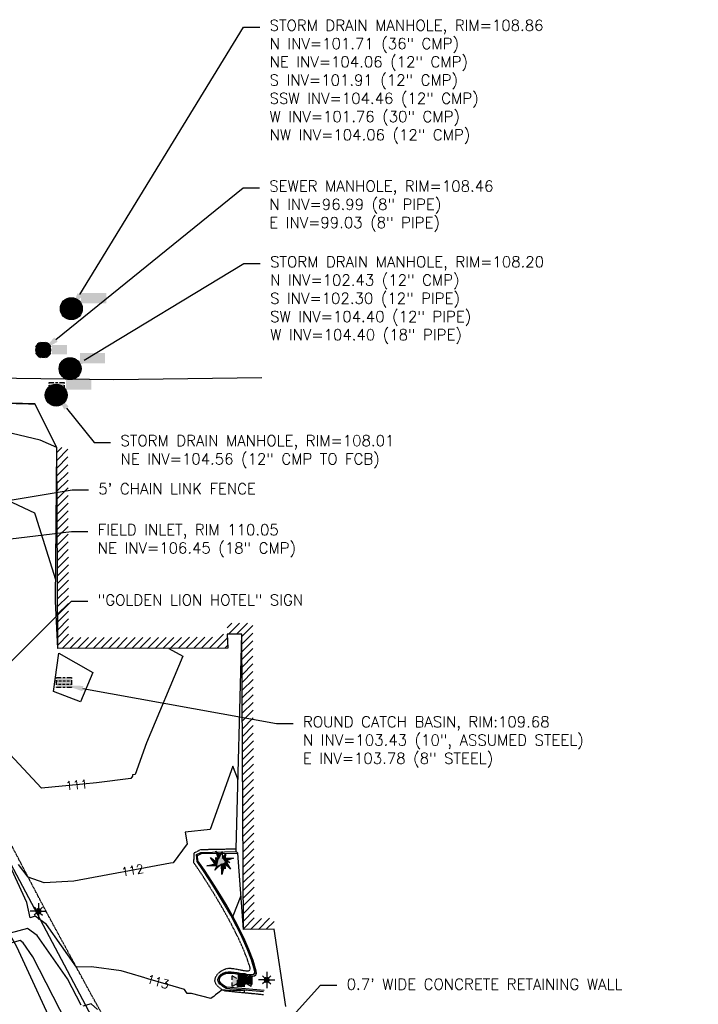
# Model space of a CAD drawing. Header units: feet. Extents: x 351431 to 355879, y 310968 to 329728.
# Tile 252 of 254: x 352137 to 352447, y 329278 to 329728. Entities that reach past the tile are written whole.
import ezdxf

# ---------------------------------------------------------------- set-up
doc = ezdxf.new("R2010")
doc.units = ezdxf.units.FT
doc.header["$MEASUREMENT"] = 0
doc.linetypes.add('D25', pattern=[0.375, 0.25, -0.125])
for name, color, linetype in [('EHIST', 56, 'Continuous'), ('ELIF', 153, 'LINKFENCE'), ('ELIST', 3, 'Continuous'), ('ELTCH-EG1', 253, 'Continuous'), ('ELTCN-EG1', 251, 'Continuous'), ('ELTNB-EG1', 55, 'Continuous'), ('ELTT', 3, 'Continuous'), ('ELUEU', 153, 'UE'), ('ELYCB-BACK', 5, 'Continuous'), ('ELYCB-FL', 2, 'Continuous'), ('ELYSP', 1, 'D25'), ('ESFLP', 4, 'Continuous'), ('ESIO', 4, 'Continuous'), ('ESIP', 41, 'Continuous'), ('ESMask', 155, 'Continuous'), ('ESUD', 5, 'Continuous'), ('ESUS', 5, 'Continuous'), ('ESUW', 5, 'Continuous'), ('ETIF', 4, 'Continuous'), ('ETIS', 2, 'Continuous'), ('ETIW', 14, 'Continuous'), ('ETTC', 252, 'Continuous'), ('ETUD', 4, 'Continuous'), ('ETUS', 2, 'Continuous')]:
    doc.layers.add(name, color=color, linetype=linetype)
doc.styles.add('ANNO-TOPO', font='simplex.shx')
doc.styles.add('L80', font='simplex', dxfattribs={"height": 4})
doc.styles.add('ROMANSM', font='romansm.shx')
doc.linetypes.add('LINKFENCE', pattern='A,0.25,-0.08,0.25,-0.08,["X",ROMANSM,S=0.08,R=0,X=-0.004,Y=-0.04],-0.12', length=0.78)
doc.linetypes.add('UE', pattern='A,0.25,-0.07,0.07,-0.07,0.07,-0.07,0.07,-0.07,0.25,-0.06,["UE",ROMANSM,S=0.08,R=0,X=-0.02,Y=-0.04],-0.175', length=1.225)

# ---------------------------------------------------------------- blocks, each defined once
blk = doc.blocks.new('ESIPOST')
blk.add_lwpolyline([(0.03, 0.0299), (0.03, -0.03), (-0.03, -0.03), (-0.03, 0.0299), (0.03, 0.0299)])
at = {"layer": 'ESMask'}
blk.add_solid([(-0.03, -0.03), (-0.03, 0.0299), (0.03, -0.03), (0.03, 0.0299)], dxfattribs=at)
blk = doc.blocks.new('ESILLITE')
at = {"layer": 'ESMask'}
h = blk.add_hatch(color=256, dxfattribs=at)
edge = h.paths.add_edge_path()
edge.add_arc((0, 0), 0.0225, 0, 360)
for p, q in [((-0.0159, 0.0159), (-0.0369, 0.0373)), ((0, 0.075), (0, 0.0225)), ((0.0159, 0.016), (0.0377, 0.0382)), ((-0.0225, 0), (-0.075, 0)), ((-0.016, -0.0159), (-0.0374, -0.0369)), ((0, -0.0225), (0, -0.075)), ((0.0159, -0.0159), (0.0373, -0.0369)), ((0.0225, 0), (0.0749, 0))]:
    blk.add_line(p, q)
for start, end in [(145.54526, 169.42532), (100.65502, 124.23499), (55.83594, 79.34498), (10.57822, 34.52567), (190.73539, 214.19261), (235.50303, 259.34498), (280.65502, 304.414), (325.72448, 349.26816)]:
    blk.add_arc((0, 0), 0.0225, start, end)
blk = doc.blocks.new('ESICTREE')
blk.add_lwpolyline([(-0.0228, 0.0326), (0.0086, 0.0955), (0.012, 0.0318), (0.0384, 0.0707), (0.0368, 0.0342), (0.1121, 0.0359), (0.0509, 0.0144), (0.0782, -0.0055), (0.036, -0.003), (0.0045, -0.1139), (0.002, -0.0179), (-0.0592, -0.0742), (-0.0369, -0.0353), (-0.1304, -0.0353), (-0.0584, -0.0162), (-0.0982, 0.0425), (-0.046, 0.0003), (-0.0493, 0.04)], close=True)
for points in [[(-0.0255, 0.0334), (-0.0485, 0.0988), (-0.0089, 0.0605)], [(0.0483, -0.0037), (0.084, -0.0667), (0.0324, -0.0157), (0.0368, -0.0626), (0.0245, -0.0432)]]:
    blk.add_lwpolyline(points)
at = {"layer": 'ESMask'}
for points in [[(-0.0255, 0.0334), (-0.0485, 0.0988), (-0.0228, 0.0326), (-0.0089, 0.0605)], [(-0.0228, 0.0326), (0.0086, 0.0955), (-0.0369, -0.0353), (0.002, -0.0179)], [(0.002, -0.0179), (0.0086, 0.0955), (0.036, -0.003), (0.012, 0.0318)], [(-0.0369, -0.0353), (-0.0584, -0.0162), (-0.046, 0.0003), (-0.0982, 0.0425)], [(-0.046, 0.0003), (-0.0369, -0.0353), (-0.0493, 0.04), (-0.0228, 0.0326)], [(0.012, 0.0318), (0.0384, 0.0707), (0.036, -0.003), (0.0368, 0.0342)], [(0.0368, 0.0342), (0.1121, 0.0359), (0.036, -0.003), (0.0509, 0.0144)], [(0.036, -0.003), (0.0509, 0.0144), (0.0782, -0.0055)], [(-0.0369, -0.0353), (-0.1304, -0.0353), (-0.0584, -0.0162)], [(-0.0369, -0.0353), (0.002, -0.0179), (-0.0592, -0.0742)], [(0.002, -0.0179), (0.036, -0.003), (0.0045, -0.1139)], [(0.0245, -0.0432), (0.0368, -0.0626), (0.0324, -0.0157)], [(0.0324, -0.0157), (0.036, -0.003), (0.084, -0.0667), (0.0483, -0.0037)]]:
    blk.add_solid(points, dxfattribs=at)
blk = doc.blocks.new('ESUDCI')
for p, q in [((-0.0684, 0.0831), (-0.0684, 0.0912)), ((-0.0684, 0.0912), (-0.0263, 0.0912)), ((-0.0101, 0.0912), (0.0101, 0.0912)), ((0.0263, 0.0912), (0.0684, 0.0912)), ((0.0684, 0.0912), (0.0684, 0.0831)), ((-0.0684, 0.0243), (-0.0684, 0.0669)), ((-0.0595, 0.0602), (-0.0684, 0.0602)), ((-0.0628, 0.0301), (-0.0684, 0.0301)), ((-0.0684, 0), (-0.0684, 0.0081)), ((-0.0263, 0), (-0.0684, 0)), ((-0.0263, 0.0301), (-0.0499, 0.0301)), ((-0.0231, 0.0602), (-0.0466, 0.0602)), ((0.0101, 0.0301), (-0.0134, 0.0301)), ((0.0134, 0.0602), (-0.0101, 0.0602)), ((0.0101, 0), (-0.0101, 0)), ((0.0466, 0.0301), (0.0231, 0.0301)), ((0.0499, 0.0602), (0.0263, 0.0602)), ((0.0684, 0.0301), (0.0595, 0.0301)), ((0.0684, 0.0602), (0.0628, 0.0602)), ((0.0684, 0.0669), (0.0684, 0.0243)), ((0.0684, 0.0081), (0.0684, 0)), ((0.0684, 0), (0.0263, 0))]:
    blk.add_line(p, q)
at = {"layer": 'ESMask'}
blk.add_solid([(-0.0684, 0), (-0.0684, 0.0912), (0.0684, 0), (0.0684, 0.0912)], dxfattribs=at)
blk = doc.blocks.new('ESUFHYDRANT')
at = {"layer": 'ESMask'}
h = blk.add_hatch(color=256, dxfattribs=at)
edge = h.paths.add_edge_path()
edge.add_arc((0, 0), 0.0366, 0, 360)
for p, q in [((-0.0338, 0.0139), (-0.0451, -0.0039)), ((0.0338, 0.0139), (0.0451, -0.0039)), ((-0.0607, -0.0286), (-0.072, -0.0464)), ((0.0011, -0.0366), (0.0011, -0.0603)), ((0.0011, -0.0895), (0.0011, -0.1132)), ((0.0607, -0.0286), (0.072, -0.0464))]:
    blk.add_line(p, q)
for start, end in [(113.50274, 198.71626), (341.52342, 67.39151), (244.79631, 295.44337)]:
    blk.add_arc((0, 0), 0.0366, start, end)
blk = doc.blocks.new('ESUVALVE')
for p, q in [((-0.0866, 0.0124), (-0.0866, 0.0495)), ((-0.0433, 0.0247), (-0.0866, 0.0495)), ((0.0217, -0.0124), (-0.0217, 0.0124)), ((0.0217, 0.0124), (-0.0217, -0.0124)), ((0.0866, 0.0495), (0.0433, 0.0247)), ((0.0866, 0.0124), (0.0866, 0.0495)), ((-0.0866, -0.0495), (-0.0866, -0.0124)), ((-0.0433, -0.0247), (-0.0866, -0.0495)), ((0.0866, -0.0495), (0.0433, -0.0247)), ((0.0866, -0.0495), (0.0866, -0.0124))]:
    blk.add_line(p, q)
at = {"layer": 'ESMask'}
blk.add_solid([(-0.0866, -0.0495), (-0.0866, 0.0495), (0.0866, 0.0495), (0.0866, -0.0495)], dxfattribs=at)
blk = doc.blocks.new('ESUMHOLE')
at = {"ltscale": 0.5}
for radius in [0.1, 0.057]:
    blk.add_circle((0, 0), radius, dxfattribs=at)
at = {"layer": 'ESMask', "const_width": 0.1}
blk.add_lwpolyline([(-0.05, 0, 1), (0.05, 0, 1)], format="xyb", close=True, dxfattribs=at)
at = {"layer": 'ESMask', "color": 155}
blk.add_solid([(0.0899, 0.0499), (0.0899, 0.1445), (0.3206, 0.0499), (0.3206, 0.1445)], dxfattribs=at)
blk = doc.blocks.new('ESUSMHOLE')
for radius, start, end in [(0.0738, 110, 160), (0.0492, 155, 205), (0.0492, 65, 115), (0.0738, 20, 70), (0.0492, 335, 25), (0.0738, 200, 250), (0.0492, 245, 295), (0.0738, 290, 340)]:
    blk.add_arc((0, 0), radius, start, end)
at = {"layer": 'ESMask', "const_width": 0.0738}
blk.add_lwpolyline([(-0.0369, 0, 1), (0.0369, 0, 1)], format="xyb", close=True, dxfattribs=at)
at = {"layer": 'ESMask'}
blk.add_solid([(0.0796, -0.0411), (0.0796, 0.0441), (0.2186, -0.0411), (0.2186, 0.0441)], dxfattribs=at)

msp = doc.modelspace()

# ---------------------------------------------------------------- hatches: boundary and pattern name
at = {"layer": 'EHIST'}
h = msp.add_hatch(dxfattribs=at)
h.set_pattern_fill('ANSI31', color=256, scale=20, style=0)
h.paths.add_polyline_path([(352227.01, 329447.14), (352227.05, 329445.87), (352159.52, 329445.7), (352159.18, 329532.58), (352154.18, 329532.56), (352154.54, 329440.69), (352232.2, 329440.88), (352232.01, 329447.29)])
h = msp.add_hatch(dxfattribs=at)
h.set_pattern_fill('ANSI31', color=256, scale=20, style=0)
h.set_pattern_definition([(45, (352231.993, 329312.329), (-1.767767, 1.767767), [])])
h.paths.add_polyline_path([(352243.63, 329452.33), (352231.99, 329452.29), (352232.01, 329447.29), (352238.66, 329447.31), (352239.39, 329312.33), (352253.43, 329312.48), (352253.37, 329317.48), (352244.36, 329317.38)])

# ---------------------------------------------------------------- linework, layer by layer
at = {"layer": 'ELIF', "flags": 128}
msp.add_lwpolyline([(352095.61, 329533.3), (352095.75, 329517.73), (352096.09, 329441.82), (352097.19, 329411.99), (352127.53, 329352.59), (352149.29, 329311.8), (352169.9, 329272.56), (352197.57, 329221.35), (352217.6, 329181.88), (352238.7, 329144.84), (352259.79, 329105.59), (352283.16, 329063.37), (352305.6, 329021.02), (352323.55, 328988.98), (352346.99, 328944.59), (352362.02, 328916.93), (352381.98, 328879.32), (352407.01, 328832.15), (352429.42, 328788.94), (352452.47, 328743.55), (352470.12, 328708.61), (352487.59, 328672.06), (352509.06, 328621.88), (352524.7, 328585.84), (352535.32, 328541.95), (352544.43, 328503.07), (352552.27, 328464.36), (352562.69, 328420.21), (352546.76, 328418.5), (352569.09, 328395.86), (352577.79, 328357.09), (352588.97, 328309.68), (352595.39, 328275.88), (352603.4, 328248.95), (352610.52, 328211.23), (352619.23, 328174.42), (352627.95, 328090.27), (352633.73, 328039.99), (352643.01, 327983.37), (352650.68, 327938.94), (352659.74, 327889), (352669.16, 327840.87), (352678.95, 327789.39), (352687.71, 327744.01), (352690.93, 327721.05)], dxfattribs=at)
at = {"layer": 'ELIST', "flags": 128}
for points in [[(352232.01, 329447.29), (352232.2, 329440.88), (352154.54, 329440.69), (352154.18, 329532.56)], [(352253.43, 329312.48), (352239.39, 329312.33), (352238.66, 329447.31), (352232.01, 329447.29)]]:
    msp.add_lwpolyline(points, dxfattribs=at)
at = {"layer": 'ELTCH-EG1', "flags": 128}
for points, elevation in [([(352153.64, 329472.06), (352144.58, 329501.22), (352144.04, 329502.57), (352115.99, 329515.65)], 110), ([(352170.55, 329429.79), (352164.95, 329416.4), (352152.55, 329421.14), (352154.99, 329438.59), (352170.55, 329429.79)], 110), ([(352158.59, 329269.83), (352143.21, 329299.8), (352138.71, 329306.25), (352137.29, 329307.3), (352123.55, 329303.47)], 115)]:
    msp.add_lwpolyline(points, dxfattribs=dict(at, elevation=elevation))
at = {"layer": 'ELTCN-EG1', "flags": 128}
for points, elevation in [([(352154.18, 329532.56), (352146.43, 329535.85), (352133.66, 329538.99), (352133.53, 329539.08), (352133.39, 329539.17), (352133.24, 329539.27), (352133.08, 329539.38), (352132.9, 329539.48), (352132.71, 329539.6), (352132.51, 329539.71), (352132.3, 329539.83), (352125.24, 329542.65), (352119.16, 329553.17)], 109), ([(352165.2, 329277.72), (352159.03, 329289.74), (352145.16, 329309.64), (352140.77, 329312.85), (352132.74, 329310.61)], 114), ([(352172.69, 329275.81), (352169.75, 329278.43), (352165.93, 329277.26)], 114)]:
    msp.add_lwpolyline(points, dxfattribs=dict(at, elevation=elevation))
at = {"layer": 'ELTT', "flags": 128}
msp.add_lwpolyline([(352097.19, 329411.99), (352082.03, 329396.77), (352112.78, 329345.27), (352135.61, 329304.63), (352155.67, 329261.33), (352165.99, 329238.47), (352187.81, 329223.56), (352193.21, 329190.85), (352220.24, 329143.73), (352236.64, 329098.68), (352268.52, 329051.06), (352289.88, 329013.78), (352317.09, 328970.71), (352334.32, 328938.48)], dxfattribs=at)
at = {"layer": 'ELUEU', "flags": 128}
msp.add_lwpolyline([(352007.35, 329588.44), (352007.64, 329563.8), (352016.99, 329555.77), (352041.86, 329561.03), (352113.36, 329564.53), (352180.22, 329563.59), (352247.77, 329564.53)], dxfattribs=at)
at = {"layer": 'ELYCB-BACK', "flags": 128}
msp.add_lwpolyline([(352248.91, 329284.52), (352231.77, 329285.98), (352231.03, 329286.37), (352230.32, 329286.82), (352229.57, 329287.4), (352229.22, 329287.73), (352228.92, 329288.08), (352228.67, 329288.45), (352228.5, 329288.83), (352228.42, 329289.22), (352228.43, 329289.57), (352228.49, 329289.9), (352228.59, 329290.21), (352228.75, 329290.5), (352228.94, 329290.78), (352229.17, 329291.03), (352229.43, 329291.26), (352229.72, 329291.47), (352230.35, 329291.82), (352231.03, 329292.09), (352231.38, 329292.18), (352232.62, 329292.36), (352233.99, 329292.36), (352235.46, 329292.22), (352236.97, 329291.99), (352239.96, 329291.44), (352241.34, 329291.21), (352242.59, 329291.07), (352243.66, 329291.07), (352244.51, 329291.25), (352245.09, 329291.65), (352245.36, 329292.32), (352245.26, 329293.3), (352243.82, 329298.18), (352241.89, 329303.28), (352239.58, 329308.5), (352237, 329313.74), (352234.25, 329318.88), (352231.43, 329323.82), (352228.66, 329328.44), (352226.02, 329332.65), (352223.63, 329336.34), (352221.59, 329339.39), (352218.61, 329343.68), (352218.34, 329346.22), (352220.16, 329347.05), (352236.77, 329347.21)], dxfattribs=at)
at = {"layer": 'ELYCB-FL', "flags": 128}
msp.add_lwpolyline([(352248.59, 329283.85), (352231.56, 329285.41), (352230.72, 329285.86), (352229.91, 329286.38), (352229.47, 329286.69), (352229.05, 329287.04), (352228.65, 329287.41), (352228.3, 329287.81), (352228.02, 329288.24), (352227.83, 329288.67), (352227.75, 329289.12), (352227.76, 329289.54), (352227.84, 329289.95), (352227.97, 329290.33), (352228.15, 329290.69), (352228.37, 329291.02), (352228.64, 329291.33), (352228.94, 329291.62), (352229.27, 329291.88), (352229.63, 329292.12), (352230.01, 329292.33), (352230.41, 329292.52), (352230.82, 329292.68), (352231.23, 329292.8), (352232.41, 329293), (352233.72, 329293.01), (352235.13, 329292.88), (352236.58, 329292.65), (352240.77, 329291.85), (352241.97, 329291.69), (352242.99, 329291.66), (352243.81, 329291.81), (352244.36, 329292.17), (352244.61, 329292.79), (352244.51, 329293.73), (352243.05, 329298.53), (352241.12, 329303.56), (352238.83, 329308.71), (352236.27, 329313.87), (352233.56, 329318.94), (352230.78, 329323.81), (352228.05, 329328.38), (352225.46, 329332.54), (352223.12, 329336.17), (352221.12, 329339.19), (352218.2, 329343.43), (352217.98, 329346.6), (352219.96, 329347.59), (352236.04, 329347.93)], dxfattribs=at)
at = {"layer": 'ELYSP', "flags": 128}
msp.add_lwpolyline([(352251.61, 329251.36), (352245.36, 329248.07), (352228.48, 329243.78), (352218.42, 329247), (352194.08, 329239.26), (352169.63, 329283), (352149.51, 329320.04), (352130.22, 329356.89), (352109.89, 329394.78), (352106.67, 329403.76), (352121.9, 329409.32, 0.762306), (352120.39, 329414.53), (352104.53, 329412.53), (352100.34, 329421.32), (352099.62, 329470.14), (352099.35, 329516.37), (352097.69, 329532.5), (352111.87, 329532.63, 0.403531), (352116.84, 329538.24), (352115.98, 329553.25), (352144.04, 329552.52)], format="xyb", dxfattribs=at)
msp.add_lwpolyline([(352248.6, 329282.49), (352230.74, 329284.26), (352229.73, 329284.83), (352228.77, 329285.48), (352228.26, 329285.88), (352227.77, 329286.31), (352227.31, 329286.78), (352226.92, 329287.27), (352226.61, 329287.78), (352226.42, 329288.31), (352226.36, 329288.85), (352226.42, 329289.46), (352226.54, 329290.03), (352226.73, 329290.57), (352226.98, 329291.09), (352227.28, 329291.57), (352227.63, 329292.02), (352228.03, 329292.44), (352228.47, 329292.83), (352228.94, 329293.2), (352229.45, 329293.53), (352229.98, 329293.83), (352230.53, 329294.1), (352231.1, 329294.34), (352232.08, 329294.59), (352233.18, 329294.65), (352234.37, 329294.58), (352235.6, 329294.4), (352239.21, 329293.68), (352240.24, 329293.52), (352241.12, 329293.46), (352241.82, 329293.55), (352242.28, 329293.83), (352242.48, 329294.34), (352242.38, 329295.11), (352240.83, 329299.7), (352238.86, 329304.51), (352236.58, 329309.45), (352234.07, 329314.4), (352231.43, 329319.27), (352228.76, 329323.95), (352226.13, 329328.35), (352223.66, 329332.35), (352221.42, 329335.85), (352219.52, 329338.76), (352216.75, 329342.84), (352216.9, 329347.44), (352219.92, 329348.91), (352236.1, 329349.22)], dxfattribs=at)
at = {"layer": 'ETIF', "linetype": 'ByBlock', "lineweight": -2}
msp.add_line((352161.09, 329513.21), (352168.59, 329513.21), dxfattribs=at)
msp.add_lwpolyline([(352103.22, 329503.66), (352161.09, 329513.21)], dxfattribs=at)
at = {"layer": 'ETIS', "linetype": 'ByBlock', "lineweight": -2}
msp.add_line((352160.82, 329462.39), (352168.32, 329462.39), dxfattribs=at)
msp.add_lwpolyline([(352111.86, 329413.6), (352160.82, 329462.39)], dxfattribs=at)
at = {"layer": 'ETIW', "linetype": 'ByBlock', "lineweight": -2}
msp.add_line((352274.58, 329286.85, 120.75), (352282.08, 329286.85, 120.75), dxfattribs=at)
at = {"layer": 'ETIW', "linetype": 'ByBlock', "lineweight": -2, "elevation": 120.75}
msp.add_lwpolyline([(352242.89, 329251.71), (352274.58, 329286.85)], dxfattribs=at)
at = {"layer": 'ETUD', "linetype": 'ByBlock', "lineweight": -2}
for p, q in [((352239.35, 329724.6), (352246.85, 329724.6)), ((352239.59, 329616.57), (352247.09, 329616.57)), ((352171.21, 329534.85), (352178.71, 329534.85)), ((352160.83, 329494.17), (352168.33, 329494.17)), ((352254.57, 329406.4), (352262.07, 329406.4))]:
    msp.add_line(p, q, dxfattribs=at)
for points in [[(352164.64, 329602.4), (352239.35, 329724.6)], [(352166.59, 329572.45), (352239.59, 329616.57)], [(352158.52, 329550.61), (352171.21, 329534.85)], [(352030.23, 329478.56), (352160.83, 329494.17)], [(352166.03, 329422.43), (352254.57, 329406.4)]]:
    msp.add_lwpolyline(points, dxfattribs=at)
at = {"layer": 'ETUD'}
for points in [[(352165.71, 329601.75), (352160.73, 329596), (352163.57, 329603.05)], [(352167.24, 329571.38), (352160.17, 329568.57), (352165.94, 329573.52)], [(352157.55, 329549.83), (352153.82, 329556.46), (352159.49, 329551.4)], [(352165.81, 329421.2), (352158.65, 329423.76), (352166.25, 329423.66)]]:
    msp.add_solid(points, dxfattribs=at)
at = {"layer": 'ETUS', "linetype": 'ByBlock', "lineweight": -2}
msp.add_line((352239.21, 329651.18), (352246.71, 329651.18), dxfattribs=at)
msp.add_lwpolyline([(352153.71, 329581.86), (352239.21, 329651.18)], dxfattribs=at)
at = {"layer": 'ETUS'}
msp.add_solid([(352154.5, 329580.89), (352147.89, 329577.14), (352152.93, 329582.83)], dxfattribs=at)

# ---------------------------------------------------------------- block references
at = {"layer": 'ESFLP', "xscale": 50, "yscale": 50, "zscale": 50}
for p in [(352145.69, 329320.68), (352250.01, 329289.3)]:
    msp.add_blockref('ESILLITE', p, dxfattribs=at)
at = {"layer": 'ESIO', "xscale": 50, "yscale": 50, "zscale": 50}
msp.add_blockref('ESICTREE', (352229.24, 329343.19), dxfattribs=at)
at = {"layer": 'ESIP', "xscale": 50, "yscale": 50, "zscale": 50}
for p in [(352238.18, 329287.78), (352238.66, 329290.77), (352241.68, 329289.07)]:
    msp.add_blockref('ESIPOST', p, dxfattribs=at)
at = {"layer": 'ESUD', "xscale": 50, "yscale": 50, "zscale": 50}
for name, p in [('ESUMHOLE', (352160.73, 329596)), ('ESUMHOLE', (352160.17, 329568.57)), ('ESUMHOLE', (352153.82, 329556.46)), ('ESUDCI', (352154.01, 329557.66))]:
    msp.add_blockref(name, p, dxfattribs=at)
at = {"layer": 'ESUD', "xscale": 50, "yscale": 50, "zscale": 50, "rotation": 180}
msp.add_blockref('ESUDCI', (352157.4, 329427.43), dxfattribs=at)
at = {"layer": 'ESUS', "xscale": 50, "yscale": 50, "zscale": 50}
msp.add_blockref('ESUSMHOLE', (352147.89, 329577.14), dxfattribs=at)
at = {"layer": 'ESUW', "xscale": 50, "yscale": 50, "zscale": 50}
for name, p in [('ESUVALVE', (352238.57, 329288.75)), ('ESUFHYDRANT', (352239.68, 329289.18))]:
    msp.add_blockref(name, p, dxfattribs=at)

# ---------------------------------------------------------------- texts
at = {"layer": 'ETIF', "insert": (352173.09, 329516.21), "char_height": 5, "attachment_point": 1, "style": 'ANNO-TOPO'}
msp.add_mtext("5' CHAIN LINK FENCE", dxfattribs=at)
at = {"layer": 'ETIS', "insert": (352172.82, 329465.39), "char_height": 5, "attachment_point": 1, "style": 'ANNO-TOPO'}
msp.add_mtext('"GOLDEN LION HOTEL" SIGN', dxfattribs=at)
at = {"layer": 'ETIW', "insert": (352286.58, 329289.85, 120.75), "char_height": 5, "attachment_point": 1, "style": 'ANNO-TOPO'}
msp.add_mtext("0.7' WIDE CONCRETE RETAINING WALL", dxfattribs=at)
at = {"layer": 'ETUD', "char_height": 5, "attachment_point": 1, "style": 'ANNO-TOPO'}
for s, insert in [('STORM DRAIN MANHOLE, RIM=108.86\\PN INV=101.71 (36" CMP)\\PNE INV=104.06 (12" CMP)\\PS INV=101.91 (12" CMP)\\PSSW INV=104.46 (12" CMP)\\PW INV=101.76 (30" CMP)\\PNW INV=104.06 (12" CMP)', (352251.35, 329727.94)), ('STORM DRAIN MANHOLE, RIM=108.20\\PN INV=102.43 (12" CMP)\\PS INV=102.30 (12" PIPE)\\PSW INV=104.40 (12" PIPE)\\PW INV=104.40 (18" PIPE)', (352251.59, 329619.9)), ('STORM DRAIN MANHOLE, RIM=108.01\\PNE INV=104.56 (12" CMP TO FCB)', (352183.21, 329538.18)), ('FIELD INLET, RIM 110.05\\PNE INV=106.45 (18" CMP)', (352172.83, 329497.5)), ('ROUND CATCH BASIN, RIM:109.68\\PN INV=103.43 (10", ASSUMED STEEL)\\PE INV=103.78 (8" STEEL)', (352266.57, 329409.73))]:
    msp.add_mtext(s, dxfattribs=dict(at, insert=insert))
at = {"layer": 'ETUS', "insert": (352251.21, 329654.51), "char_height": 5, "attachment_point": 1, "style": 'ANNO-TOPO'}
msp.add_mtext('SEWER MANHOLE, RIM=108.46\\PN INV=96.99 (8" PIPE)\\PE INV=99.03 (8" PIPE)', dxfattribs=at)

# ---------------------------------------------------------------- next in the draw order: texts
at = {"layer": 'ETTC', "char_height": 4, "attachment_point": 5, "style": 'L80', "bg_fill": 3, "box_fill_scale": 1.2, "bg_fill_color": 256}
for s, insert, rotation, bg_fill_transparency in [('{111}', (352163.18, 329378.47, 111), 5.364, 7018679), ('{112}', (352188.69, 329339.39, 112), 10.5342, 7018684), ('{113}', (352200.32, 329288.5, 113), 343.5991, 7018689)]:
    msp.add_mtext(s, dxfattribs=dict(at, insert=insert, rotation=rotation, bg_fill_transparency=bg_fill_transparency))

# ---------------------------------------------------------------- next in the draw order: linework, layer by layer
at = {"layer": 'ELTCN-EG1', "flags": 128}
for points, elevation in [([(352205.24, 329440.81), (352211.65, 329437.19), (352195.13, 329397.66), (352189.93, 329383.15), (352188.62, 329383.01), (352188.73, 329382.4), (352188, 329381.4), (352172.24, 329379.32), (352147.04, 329376.96), (352130.66, 329394.6)], 111), ([(352236.92, 329380.72), (352234.49, 329386.96), (352224.13, 329358.02), (352212.7, 329356.78), (352213.66, 329351.46), (352207.33, 329342.79), (352206.09, 329342.62), (352161.88, 329334.4), (352148.37, 329333.66), (352141.06, 329336.19), (352136.57, 329342.04)], 112), ([(352238.23, 329327.74), (352234.6, 329318.44), (352234.69, 329318.06), (352236.88, 329313.76), (352237.39, 329312.66), (352239.3, 329308.58), (352240.29, 329306.23), (352241.46, 329303.44), (352242.68, 329300.05), (352243.25, 329298.44), (352244.42, 329294.34), (352244.6, 329293.68), (352244.67, 329292.84), (352244.68, 329292.75), (352244.44, 329292.18), (352244.42, 329292.12), (352244.37, 329292.09), (352243.87, 329291.75), (352243.79, 329291.74), (352243.07, 329291.6), (352242.95, 329291.6), (352242.05, 329291.61), (352241.88, 329291.62), (352240.87, 329291.74), (352240.62, 329291.77), (352237.62, 329292.28), (352236.71, 329292.43), (352236.18, 329292.5), (352235.26, 329292.62), (352234.65, 329292.66), (352233.85, 329292.71), (352233.2, 329292.7), (352232.52, 329292.67), (352231.86, 329292.56), (352231.31, 329292.46), (352231.14, 329292.39), (352230.94, 329292.33), (352230.78, 329292.26), (352230.37, 329292.09), (352230.23, 329292.01), (352230.1, 329291.93), (352229.69, 329291.67), (352229.58, 329291.59), (352229.39, 329291.44), (352229.3, 329291.36), (352229.11, 329291.18), (352229.04, 329291.1), (352228.87, 329290.9), (352228.82, 329290.83), (352228.67, 329290.61), (352228.63, 329290.54), (352228.51, 329290.3), (352228.48, 329290.23), (352228.39, 329289.98), (352228.37, 329289.91), (352228.32, 329289.64), (352228.31, 329289.57), (352228.3, 329289.28), (352228.3, 329289.21), (352228.36, 329288.88), (352228.37, 329288.8), (352228.4, 329288.71), (352228.53, 329288.4), (352228.59, 329288.3), (352228.77, 329288.01), (352228.85, 329287.91), (352229.06, 329287.64), (352229.17, 329287.52), (352229.4, 329287.28), (352229.54, 329287.15), (352229.99, 329286.77), (352230.14, 329286.63), (352230.52, 329286.34), (352230.86, 329286.1), (352231.17, 329285.91), (352231.63, 329285.6), (352240.73, 329284.57), (352237.68, 329284.36), (352231.04, 329284.68), (352230.73, 329284.69), (352229.74, 329284.84), (352229.73, 329284.84), (352229.71, 329284.85), (352227.66, 329283.21), (352226.68, 329282.45), (352225.8, 329281.8), (352225.06, 329281.28), (352224.44, 329280.9), (352215.65, 329283.08), (352214.52, 329283.06), (352213.74, 329283.13), (352212.39, 329284.94), (352183.47, 329293.45), (352169.9, 329295.36), (352163.05, 329295.1), (352149.37, 329314.65), (352147.61, 329315.95), (352144.26, 329318.4), (352141.92, 329317.75), (352140.42, 329324.62), (352127.46, 329352.55)], 113)]:
    msp.add_lwpolyline(points, dxfattribs=dict(at, elevation=elevation))
at = {"layer": 'ELTNB-EG1'}
msp.add_polyline3d([(352258.8, 329277.11, 113.42), (352253.43, 329312.48, 113.41), (352239.39, 329312.33, 113.19), (352236.77, 329347.21, 112.76), (352236.04, 329347.93, 112.29), (352236.1, 329349.22, 112.35), (352238.66, 329447.31, 111.26), (352232.01, 329447.29, 111.21), (352232.2, 329440.88, 111.5), (352154.54, 329440.69, 110.06), (352153.56, 329462.38, 110.16), (352154.18, 329532.56, 109), (352144.04, 329552.52, 108.53), (352115.98, 329553.25, 109.06)], dxfattribs=at)

doc.saveas('drawing.dxf')
